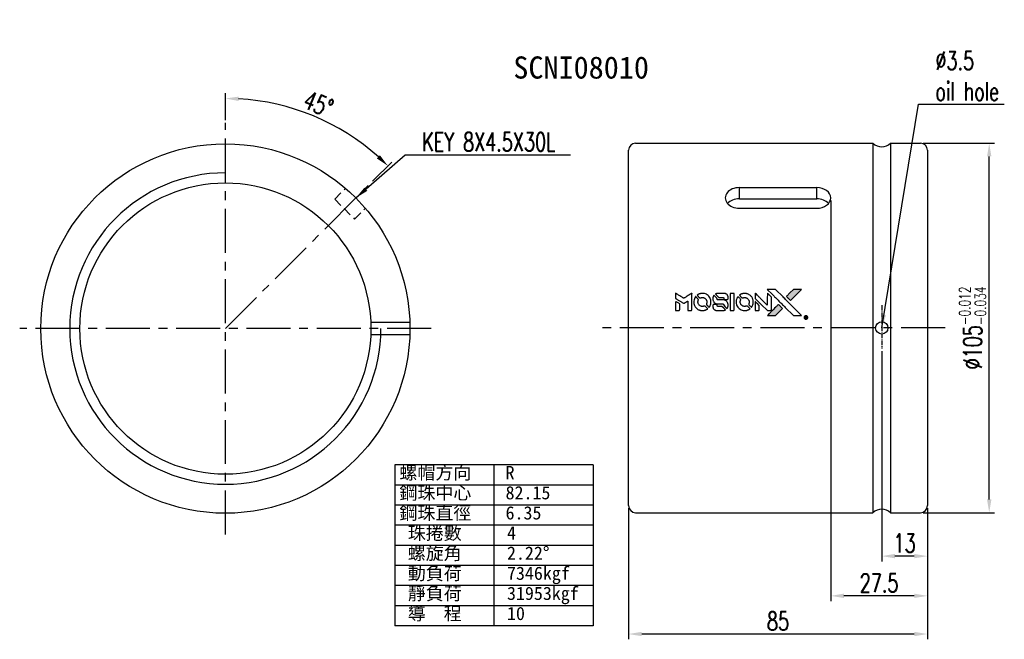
# Model space of a CAD drawing. Extents: x 64 to 344, y 92 to 268.
import ezdxf

# ---------------------------------------------------------------- set-up
doc = ezdxf.new("R2010")
doc.units = 0
doc.header["$MEASUREMENT"] = 0
doc.linetypes.add('CENTER', pattern=[2, 1.25, -0.25, 0.25, -0.25])
doc.linetypes.add('HIDDEN', pattern=[0.375, 0.25, -0.125])
doc.layers.get('0').update_dxf_attribs({"linetype": 'CONTINUOUS'})
doc.layers.add('CEN', color=1, linetype='CENTER')
doc.layers.add('HID', color=2, linetype='HIDDEN')
doc.styles.add('CHN', font='SIMPLEX.shx', dxfattribs={"width": 0.7, "bigfont": 'CHINESET.shx'})
doc.styles.add('T', font='kaiu.ttf')
doc.dimstyles.get("Standard").update_dxf_attribs({"dimscale": 0, "dimtxt": 4, "dimasz": 3, "dimexe": 1, "dimexo": 0.5, "dimgap": 1, "dimtad": 1, "dimdsep": 46, "dimtxsty": 'CHN', "dimcen": 0.09, "dimclrd": 256, "dimclre": 256, "dimclrt": 256, "dimadec": 0, "dimazin": 0, "dimtp": 1, "dimtm": 1, "dimtfac": 0.6, "dimtix": 1, "dimtmove": 2, "dimatfit": 3, "dimfxl": 1, "dimtvp": 0.85, "dimtolj": 1, "dimarcsym": 0})

# ---------------------------------------------------------------- blocks, each defined once
blk = doc.blocks.new('*D0')
at = {"color": 0, "lineweight": -2, "transparency": 16777216}
for p, q in [((320.75, 233.04), (341.07, 233.04)), ((339.57, 131.79), (339.57, 229.29)), ((320.75, 128.04), (341.07, 128.04))]:
    blk.add_line(p, q, dxfattribs=at)
at = {"color": 0, "transparency": 16777216}
for points in [[(338.95, 229.29), (340.2, 229.29), (339.57, 233.04)], [(338.95, 131.79), (340.2, 131.79), (339.57, 128.04)]]:
    blk.add_solid(points, dxfattribs=at)
at = {"color": 0, "transparency": 16777216, "insert": (334.85, 180.54), "char_height": 5.25, "attachment_point": 5, "rotation": 90, "style": 'CHN'}
blk.add_mtext('\\A1;%%c105{\\H3.15;\\S-0.012^ -0.034;}', dxfattribs=at)
blk = doc.blocks.new('*D1')
at = {"color": 0, "lineweight": -2, "transparency": 16777216}
for p, q in [((309, 173.93), (309, 114.19)), ((322, 129.29), (322, 114.19)), ((318.25, 115.69), (312.75, 115.69))]:
    blk.add_line(p, q, dxfattribs=at)
at = {"color": 0, "transparency": 16777216}
for points in [[(312.75, 116.32), (312.75, 115.07), (309, 115.69)], [(318.25, 116.32), (318.25, 115.07), (322, 115.69)]]:
    blk.add_solid(points, dxfattribs=at)
at = {"color": 0, "transparency": 16777216, "insert": (315.5, 119.37), "char_height": 5.25, "attachment_point": 5, "style": 'CHN'}
blk.add_mtext('\\A1;13', dxfattribs=at)
blk = doc.blocks.new('*D2')
at = {"color": 0, "lineweight": -2, "transparency": 16777216}
for p, q in [((294.5, 216.75), (294.5, 102.9)), ((322, 129.29), (322, 102.9)), ((318.25, 104.4), (298.25, 104.4))]:
    blk.add_line(p, q, dxfattribs=at)
at = {"color": 0, "transparency": 16777216}
for points in [[(298.25, 105.03), (298.25, 103.78), (294.5, 104.4)], [(318.25, 105.03), (318.25, 103.78), (322, 104.4)]]:
    blk.add_solid(points, dxfattribs=at)
at = {"color": 0, "transparency": 16777216, "insert": (308.25, 108.08), "char_height": 5.25, "attachment_point": 5, "style": 'CHN'}
blk.add_mtext('\\A1;27.5', dxfattribs=at)
blk = doc.blocks.new('*D3')
at = {"color": 0, "lineweight": -2, "transparency": 16777216}
for p, q in [((237, 129.29), (237, 92.05)), ((322, 129.29), (322, 92.05)), ((318.25, 93.55), (240.75, 93.55))]:
    blk.add_line(p, q, dxfattribs=at)
at = {"color": 0, "transparency": 16777216}
for points in [[(240.75, 94.18), (240.75, 92.93), (237, 93.55)], [(318.25, 94.18), (318.25, 92.93), (322, 93.55)]]:
    blk.add_solid(points, dxfattribs=at)
at = {"color": 0, "transparency": 16777216, "insert": (279.5, 97.23), "char_height": 5.25, "attachment_point": 5, "style": 'CHN'}
blk.add_mtext('\\A1;85', dxfattribs=at)
blk = doc.blocks.new('*D4')
at = {"color": 0, "lineweight": -2, "transparency": 16777216}
for p, q in [((122.31, 239.63), (122.31, 247.28)), ((164.2, 222.27), (169.61, 227.68))]:
    blk.add_line(p, q, dxfattribs=at)
blk.add_arc((122.31, 180.38), 65.4, 48.2858, 86.7142, dxfattribs=at)
at = {"color": 0, "transparency": 16777216}
for points in [[(126.04, 245.05), (126.07, 246.29), (122.31, 245.78)], [(166.25, 229.65), (165.39, 228.74), (168.55, 226.62)]]:
    blk.add_solid(points, dxfattribs=at)
at = {"color": 0, "transparency": 16777216, "insert": (148.74, 244.19), "char_height": 5.25, "attachment_point": 5, "rotation": 337.5, "style": 'CHN'}
blk.add_mtext('\\A1;45°', dxfattribs=at)

msp = doc.modelspace()

# ---------------------------------------------------------------- hatches: boundary and pattern name
at = {"linetype": 'Continuous'}
h = msp.add_hatch(color=0, dxfattribs=at)
h.dxf.hatch_style = 1
h.paths.add_polyline_path([(286.198, 191.504), (285.041, 191.504), (283.884, 191.504), (282.887, 190.5, 0.000288), (282.505, 190.114, 0.000479), (282.183, 189.789, 0.000013), (281.892, 189.494, 0.197177), (281.89, 189.49, 0.1112764), (281.891, 189.487, 0.0015954), (282.243, 189.131, 0.0005055), (282.463, 188.91), (283.037, 188.337), (284.617, 189.921)])
h.paths.add_polyline_path([(279.767, 185.073), (280.78, 186.086), (280.206, 186.661, 0.000476), (279.985, 186.881, 0.0015067), (279.628, 187.235, 0.2256647), (279.623, 187.235, 0.0011115), (279.139, 186.753, 0.0003511), (278.839, 186.453, 0.000108), (277.573, 185.181, 0.0006916), (276.932, 184.536, 0.0000771), (276.49, 184.089, 0.1975269), (276.484, 184.074, 0.2961744), (276.488, 184.067, 0.0041949), (277.055, 184.061, 0.0005293), (277.62, 184.06), (278.754, 184.06)])

# ---------------------------------------------------------------- linework, layer by layer
at = {"color": 0, "ltscale": 10}
for p, q in [((239.004, 233.044), (306.504, 233.044)), ((306.504, 233.044), (306.504, 128.044)), ((311.504, 233.044), (311.504, 128.044)), ((311.504, 233.044), (320.004, 233.044)), ((237.004, 130.044), (237.004, 231.044)), ((322.004, 231.044), (322.004, 130.044)), ((174.777, 182.128), (163.669, 182.128)), ((174.777, 178.628), (163.669, 178.628)), ((239.004, 128.044), (306.504, 128.044)), ((311.504, 128.044), (320.004, 128.044))]:
    msp.add_line(p, q, dxfattribs=at)
at = {"color": 0}
for p, q in [((268.504, 220.438), (290.504, 220.438)), ((268.504, 217.256), (268.504, 220.438)), ((290.504, 217.256), (290.504, 220.438)), ((268.504, 217.256), (290.504, 217.256)), ((268.504, 214.565), (290.504, 214.565)), ((226.922, 141.612), (170.488, 141.612)), ((170.488, 141.612), (170.488, 95.861)), ((198.705, 141.612), (198.705, 95.861)), ((226.922, 141.612), (226.922, 95.861)), ((226.922, 135.893), (170.488, 135.893)), ((226.922, 130.174), (170.488, 130.174)), ((226.922, 124.455), (170.488, 124.455)), ((226.922, 118.737), (170.488, 118.737)), ((226.922, 113.018), (170.488, 113.018)), ((226.922, 107.299), (170.488, 107.299)), ((226.922, 101.58), (170.488, 101.58)), ((226.922, 95.861), (170.488, 95.861))]:
    msp.add_line(p, q, dxfattribs=at)
for points in [[(277.845, 190.112, -0.000056), (278.537, 189.418, -0.000021), (279.508, 188.445, -0.000021), (280.566, 187.385, -0.000025), (281.558, 186.39), (283.882, 184.06), (285.034, 184.063), (286.186, 184.066), (284.633, 185.629, 0.000274), (283.886, 186.381, 0.000123), (282.903, 187.367, 0.000121), (281.865, 188.409, 0.000165), (280.927, 189.348), (278.775, 191.504), (277.615, 191.504), (276.455, 191.504)], [(282.887, 190.5, 0.000288), (282.505, 190.114, 0.000479), (282.183, 189.789, 0.000013), (281.892, 189.494, 0.197177), (281.89, 189.49, 0.197497), (281.892, 189.485, 0.00004), (282.058, 189.317, 0.000836), (282.244, 189.13, 0.000505), (282.463, 188.91), (283.037, 188.337), (284.617, 189.921), (286.198, 191.504), (285.041, 191.504), (283.884, 191.504)], [(250.386, 189.65), (250.386, 188.913), (250.588, 188.789, -0.000297), (250.711, 188.714, -0.000037), (250.981, 188.548, -0.000043), (251.302, 188.352, -0.000036), (251.643, 188.142, 0.000044), (251.978, 187.938, 0.000063), (252.275, 187.755, 0.000035), (252.526, 187.601, 0.0009), (252.595, 187.559), (252.693, 187.5), (252.823, 187.58, 0.001175), (252.897, 187.626, 0.000208), (253.037, 187.712, 0.000225), (253.2, 187.814, 0.000203), (253.369, 187.92, -0.000711), (253.531, 188.02, -0.001119), (253.669, 188.106, -0.000263), (253.791, 188.18, -0.04589), (253.805, 188.187, -0.519312), (253.817, 188.179, -0.001914), (253.82, 187.981, -0.003124), (253.823, 187.656, -0.000285), (253.823, 186.844), (253.823, 185.494), (254.294, 185.494, 0.001727), (254.632, 185.495, 0.025279), (254.75, 185.502, 0.073886), (254.82, 185.52, 0.07426), (254.881, 185.558, 0.03264), (254.896, 185.573, 0.01784), (254.913, 185.593, 0.017712), (254.93, 185.615, 0.026854), (254.942, 185.635), (254.967, 185.682), (254.97, 188.037), (254.973, 190.391), (254.947, 190.374, -0.004595), (254.929, 190.363, -0.00016), (254.857, 190.318, -0.000298), (254.772, 190.265, -0.000208), (254.677, 190.206, 0.000986), (254.396, 190.032, 0.00025), (253.941, 189.747, 0.000268), (253.457, 189.443, 0.000436), (253.045, 189.185, -0.002932), (252.91, 189.101, -0.004718), (252.793, 189.03, -0.001113), (252.691, 188.971, -0.227179), (252.679, 188.97, -0.045982), (252.668, 188.975, -0.000145), (252.531, 189.06, -0.000825), (252.375, 189.155, -0.000517), (252.194, 189.268, 0.000056), (251.571, 189.655, 0.000289), (251.227, 189.868, 0.000481), (250.971, 190.027, 0.000418), (250.702, 190.193), (250.386, 190.387)], [(250.386, 186.792), (250.386, 185.494), (250.858, 185.494, 0.000842), (251.159, 185.495, 0.010591), (251.273, 185.498, 0.028995), (251.336, 185.504, 0.069543), (251.382, 185.518, 0.051063), (251.423, 185.543, 0.039932), (251.463, 185.578, 0.039414), (251.497, 185.62, 0.045845), (251.523, 185.664, 0.094811), (251.534, 185.709, 0.007124), (251.538, 185.836, 0.004713), (251.54, 186.054, 0.000534), (251.54, 186.547), (251.54, 187.388), (251.421, 187.462, 0.000828), (251.074, 187.675, 0.000879), (250.734, 187.884, 0.000048), (250.401, 188.086, 0.137596), (250.391, 188.089, 0.413028), (250.389, 188.087, 0.000016), (250.387, 187.708, 0.000623), (250.386, 187.289, 0.000374)], [(256.012, 189.372, 0.064158), (255.71, 188.807, 0.06356), (255.561, 188.181, 0.064004), (255.573, 187.542, 0.066747), (255.748, 186.937, 0.04321), (255.955, 186.558, 0.044737), (256.222, 186.226, 0.044901), (256.543, 185.947, 0.044184), (256.91, 185.728, 0.026293), (257.189, 185.611, 0.033344), (257.458, 185.534, 0.033227), (257.735, 185.494, 0.025815), (258.04, 185.486, 0.023119), (258.332, 185.507, 0.031044), (258.592, 185.555, 0.031337), (258.843, 185.633, 0.024258), (259.105, 185.749, 0.015622), (259.197, 185.799, 0.008495), (259.307, 185.865, 0.008415), (259.411, 185.933, 0.020814), (259.485, 185.988), (259.518, 186.014), (259.167, 186.369, 0.002843), (258.904, 186.631, 0.033917), (258.795, 186.725, 0.087906), (258.714, 186.766, 0.073302), (258.618, 186.78, 0.022047), (258.572, 186.778, 0.026465), (258.528, 186.772, 0.022233), (258.48, 186.76, 0.009985), (258.417, 186.741, -0.039011), (258.191, 186.684, -0.044398), (257.969, 186.667, -0.045096), (257.75, 186.689, -0.04265), (257.534, 186.75, -0.071154), (257.229, 186.918, -0.068827), (256.98, 187.166, -0.068713), (256.807, 187.473, -0.070507), (256.726, 187.812, -0.028605), (256.72, 187.957, -0.031418), (256.732, 188.098, -0.031044), (256.761, 188.237, -0.02668), (256.809, 188.379, 0.038913), (256.835, 188.463, 0.043732), (256.846, 188.547, 0.047754), (256.842, 188.624, 0.075756), (256.823, 188.687, 0.07294), (256.801, 188.719, 0.003456), (256.712, 188.816, 0.005023), (256.595, 188.939, 0.002422), (256.442, 189.094, 0.000819), (256.304, 189.232, 0.001349), (256.187, 189.349, 0.0001), (256.081, 189.453, 0.205335), (256.077, 189.455, 0.219821), (256.073, 189.453, 0.002494), (256.056, 189.431, 0.007089), (256.035, 189.404, 0.004494)], [(257.733, 190.364, 0.024131), (257.523, 190.332, 0.022344), (257.313, 190.279, 0.021883), (257.103, 190.206, 0.020884), (256.898, 190.115, 0.010669), (256.781, 190.053, 0.010389), (256.666, 189.987, 0.010913), (256.563, 189.921, 0.022227), (256.486, 189.865), (256.458, 189.842), (256.828, 189.478, 0.002452), (256.972, 189.337, 0.003628), (257.101, 189.216, 0.001662), (257.211, 189.113, 0.070159), (257.238, 189.095, 0.047671), (257.259, 189.087, 0.018624), (257.289, 189.079, 0.017921), (257.323, 189.074, 0.018804), (257.357, 189.07, 0.018255), (257.403, 189.07, 0.041312), (257.438, 189.073, 0.037164), (257.474, 189.083, 0.012342), (257.526, 189.102, -0.015101), (257.649, 189.147, -0.035998), (257.744, 189.171, -0.033244), (257.846, 189.183, -0.011249), (257.994, 189.186, -0.004059), (258.116, 189.185, -0.019693), (258.184, 189.181, -0.027943), (258.241, 189.173, -0.014411), (258.311, 189.156, -0.033089), (258.476, 189.099, -0.033887), (258.631, 189.022, -0.034021), (258.774, 188.924, -0.033942), (258.902, 188.808, -0.02816), (259.016, 188.675, -0.035032), (259.106, 188.539, -0.035269), (259.176, 188.393, -0.029196), (259.229, 188.229, -0.037862), (259.264, 188.04, -0.043657), (259.267, 187.856, -0.043064), (259.239, 187.673, -0.035184), (259.178, 187.484, 0.033699), (259.149, 187.395, 0.052815), (259.137, 187.314, 0.059167), (259.143, 187.241, 0.058972), (259.166, 187.17, 0.059208), (259.2, 187.115, 0.021125), (259.261, 187.046, 0.008691), (259.372, 186.931, 0.000851), (259.647, 186.661, 0.001873), (259.788, 186.523, 0.013884), (259.858, 186.46, 0.022355), (259.9, 186.427, 0.341453), (259.918, 186.427, 0.073011), (259.952, 186.466, 0.004587), (260.037, 186.595, 0.00748), (260.119, 186.729, 0.016837), (260.177, 186.834, 0.028606), (260.289, 187.089, 0.031352), (260.367, 187.347, 0.031004), (260.413, 187.616, 0.0268), (260.428, 187.901, 0.026698), (260.412, 188.204, 0.03002), (260.364, 188.492, 0.030357), (260.282, 188.769, 0.028554), (260.166, 189.04, 0.062944), (259.831, 189.542, 0.062206), (259.38, 189.947, 0.062448), (258.846, 190.228, 0.064355), (258.264, 190.365, 0.017377), (258.147, 190.373, 0.008369), (257.998, 190.375, 0.008367), (257.848, 190.372, 0.01757)], [(261.229, 189.737, 0.023289), (261.155, 189.621, 0.026845), (261.095, 189.504, 0.026047), (261.047, 189.377, 0.019751), (261.007, 189.235, 0.013249), (260.99, 189.154, 0.025169), (260.982, 189.088, 0.016532), (260.978, 189.006, 0.002937), (260.977, 188.852, 0.003317), (260.977, 188.715, 0.011808), (260.981, 188.627, 0.01777), (260.987, 188.56, 0.021476), (260.998, 188.499, 0.04325), (261.079, 188.24, 0.045753), (261.202, 188.004, 0.04649), (261.363, 187.797, 0.047672), (261.559, 187.626, 0.025315), (261.644, 187.572, 0.015208), (261.749, 187.516, 0.01512), (261.858, 187.466, 0.022488), (261.957, 187.429, 0.027857), (262.111, 187.389, 0.034138), (262.258, 187.37, 0.014286), (262.483, 187.362, 0.00124), (263.054, 187.361, -0.00103), (263.405, 187.36, -0.002552), (263.662, 187.358, -0.001594), (263.857, 187.354, -0.047676), (263.906, 187.349, -0.085307), (263.991, 187.314, -0.097789), (264.056, 187.255, -0.085947), (264.098, 187.169, -0.051339), (264.119, 187.056, 0.014634), (264.123, 187.017, 0.015028), (264.13, 186.979, 0.014927), (264.137, 186.947, 0.059415), (264.145, 186.928, 0.070595), (264.175, 186.887, 0.00028), (264.579, 186.478, 0.000111), (264.994, 186.059, 0.200239), (265.011, 186.052, 0.268906), (265.023, 186.058, 0.001866), (265.08, 186.159, 0.007532), (265.133, 186.257, 0.017818), (265.168, 186.331, 0.013256), (265.202, 186.413, 0.011636), (265.232, 186.5, 0.011528), (265.258, 186.59, 0.012303), (265.28, 186.678, 0.0423), (265.299, 186.817, 0.013657), (265.303, 187.024, 0.013857), (265.295, 187.233, 0.037428), (265.275, 187.38, 0.014927), (265.251, 187.478, 0.0122), (265.219, 187.581, 0.012518), (265.185, 187.677, 0.023062), (265.151, 187.753, 0.065961), (264.965, 188.028, 0.06055), (264.708, 188.255, 0.059676), (264.402, 188.416, 0.060497), (264.067, 188.499, 0.025683), (263.995, 188.504, 0.001528), (263.778, 188.507, 0.002124), (263.505, 188.51, 0.001173), (263.17, 188.51, -0.000809), (262.584, 188.511, -0.017164), (262.411, 188.518, -0.063931), (262.319, 188.536, -0.108429), (262.253, 188.576, -0.052941), (262.215, 188.621, -0.063675), (262.19, 188.669, -0.050562), (262.175, 188.731, -0.020337), (262.166, 188.818, 0.009897), (262.162, 188.871, 0.016482), (262.156, 188.915, 0.019019), (262.148, 188.95, 0.06043), (262.14, 188.973, 0.076267), (262.102, 189.024, 0.00054), (261.719, 189.402, 0.000307), (261.328, 189.789, 0.142594), (261.296, 189.806, 0.232419), (261.287, 189.803, 0.022995), (261.27, 189.788, 0.024627), (261.25, 189.765, 0.015407)], [(262.297, 190.369, 0.018538), (262.223, 190.36, 0.010695), (262.136, 190.343, 0.01068), (262.048, 190.323, 0.017678), (261.976, 190.301, 0.013849), (261.893, 190.271, 0.011814), (261.808, 190.236, 0.004513), (261.73, 190.199, 0.290035), (261.722, 190.187, 0.196418), (261.725, 190.18, 0.000124), (261.865, 190.038, 0.001477), (262.022, 189.879, 0.000898), (262.208, 189.691), (262.695, 189.205), (263.304, 189.202, -0.001471), (263.764, 189.198, -0.028714), (263.906, 189.189, -0.097073), (263.985, 189.162, -0.084199), (264.053, 189.107, -0.042698), (264.086, 189.063, -0.053912), (264.107, 189.018, -0.051004), (264.119, 188.967, -0.032967), (264.123, 188.906, 0.00807), (264.124, 188.875, 0.003023), (264.126, 188.832, 0.002994), (264.128, 188.784, 0.003629), (264.131, 188.74), (264.138, 188.636), (264.605, 188.636, 0.001618), (264.827, 188.636, 0.005206), (264.975, 188.639, 0.00535), (265.078, 188.643, 0.060675), (265.118, 188.65, 0.048484), (265.14, 188.659, 0.02389), (265.166, 188.674, 0.022812), (265.193, 188.694, 0.02462), (265.218, 188.715, 0.061781), (265.265, 188.774, 0.080179), (265.291, 188.837, 0.048561), (265.304, 188.928, 0.010021), (265.307, 189.09, 0.016602), (265.3, 189.307, 0.031409), (265.277, 189.481, 0.036474), (265.236, 189.632, 0.03439), (265.173, 189.779, 0.065928), (265.012, 190.01, 0.069066), (264.799, 190.187, 0.065697), (264.537, 190.306, 0.051559), (264.229, 190.365, 0.020904), (264.065, 190.372, 0.000451), (263.259, 190.375, 0.000419), (262.45, 190.376, 0.022759)], [(265.868, 187.938), (265.87, 185.5), (266.349, 185.5), (266.827, 185.5), (266.884, 185.529, 0.071429), (266.931, 185.562, 0.054799), (266.972, 185.611, 0.053585), (267.003, 185.668, 0.060698), (267.018, 185.729, 0.033975), (267.025, 185.829, 0.000112), (267.025, 187.069, 0.000726), (267.024, 188.283, 0.001084), (267.018, 189.344), (267.011, 190.377), (266.438, 190.377), (265.865, 190.377)], [(268.046, 189.368, 0.018008), (267.977, 189.263, 0.009842), (267.9, 189.129, 0.009807), (267.827, 188.99, 0.015716), (267.771, 188.869, 0.048467), (267.634, 188.432, 0.045841), (267.58, 187.97, 0.046006), (267.611, 187.506, 0.049638), (267.727, 187.068, 0.064819), (268.028, 186.499, 0.06695), (268.462, 186.033, 0.066691), (269.006, 185.697, 0.063505), (269.628, 185.509, 0.03135), (269.787, 185.493, 0.010439), (270.021, 185.488, 0.010391), (270.255, 185.493, 0.032408), (270.412, 185.51, 0.015696), (270.596, 185.547, 0.018095), (270.769, 185.595, 0.018551), (270.934, 185.654, 0.018352), (271.095, 185.726, 0.015568), (271.201, 185.782, 0.009832), (271.321, 185.853, 0.009795), (271.434, 185.926, 0.023727), (271.513, 185.986), (271.545, 186.012), (271.195, 186.368, 0.001528), (270.996, 186.568, 0.010022), (270.894, 186.667, 0.019586), (270.828, 186.723, 0.061865), (270.778, 186.753, 0.055054), (270.703, 186.777, 0.061607), (270.628, 186.783, 0.048725), (270.539, 186.77, 0.020221), (270.423, 186.737, -0.017722), (270.298, 186.7, -0.02685), (270.188, 186.678, -0.02759), (270.077, 186.669, -0.020233), (269.954, 186.67, -0.04793), (269.72, 186.704, -0.048386), (269.497, 186.782, -0.047866), (269.291, 186.903, -0.044964), (269.107, 187.062, -0.04333), (268.952, 187.253, -0.050921), (268.843, 187.459, -0.051473), (268.778, 187.68, -0.0459), (268.756, 187.918, -0.019014), (268.76, 188.034, -0.024114), (268.773, 188.14, -0.025081), (268.796, 188.24, -0.023892), (268.829, 188.34, 0.008624), (268.858, 188.418, 0.026486), (268.873, 188.472, 0.035074), (268.881, 188.519, 0.02756), (268.883, 188.57, 0.087163), (268.866, 188.652, 0.073291), (268.822, 188.729, 0.028074), (268.726, 188.839, 0.002594), (268.472, 189.096), (268.11, 189.458)], [(269.758, 190.364, 0.023681), (269.555, 190.333, 0.022402), (269.353, 190.283, 0.021929), (269.152, 190.213, 0.020503), (268.952, 190.125, 0.013745), (268.839, 190.065, 0.009767), (268.715, 189.992, 0.009658), (268.603, 189.92, 0.027804), (268.529, 189.864), (268.501, 189.841), (268.859, 189.483, 0.002053), (269.032, 189.311, 0.006738), (269.149, 189.199, 0.007826), (269.231, 189.124, 0.063909), (269.273, 189.096, 0.061532), (269.337, 189.073, 0.068674), (269.402, 189.068, 0.052072), (269.48, 189.081, 0.019648), (269.586, 189.114, -0.018366), (269.715, 189.154, -0.0288), (269.828, 189.179, -0.029061), (269.943, 189.19, -0.019155), (270.076, 189.19, -0.053809), (270.363, 189.148, -0.058833), (270.624, 189.046, -0.058566), (270.856, 188.885, -0.052525), (271.054, 188.669, -0.044733), (271.166, 188.487, -0.040573), (271.248, 188.281, -0.041123), (271.294, 188.067, -0.04951), (271.301, 187.862, -0.017369), (271.292, 187.766, -0.024255), (271.276, 187.682, -0.023787), (271.252, 187.597, -0.015798), (271.217, 187.503, 0.010631), (271.193, 187.444, 0.033653), (271.182, 187.403, 0.037806), (271.176, 187.363, 0.016307), (271.175, 187.31, 0.068179), (271.189, 187.206, 0.095747), (271.231, 187.123, 0.033418), (271.329, 187.012, 0.002133), (271.638, 186.709, 0.001452), (271.813, 186.54, 0.012393), (271.894, 186.467, 0.020479), (271.942, 186.428, 0.344362), (271.961, 186.429, 0.074287), (271.999, 186.471, 0.005454), (272.083, 186.603, 0.008391), (272.167, 186.741, 0.017097), (272.227, 186.854, 0.027375), (272.326, 187.085, 0.02835), (272.397, 187.323, 0.027723), (272.443, 187.573, 0.023913), (272.463, 187.839, 0.027047), (272.455, 188.158, 0.031685), (272.412, 188.457, 0.032425), (272.332, 188.743, 0.031013), (272.215, 189.02, 0.037914), (272.02, 189.349, 0.040153), (271.781, 189.637, 0.039834), (271.497, 189.886, 0.036173), (271.169, 190.095, 0.040752), (270.846, 190.236, 0.035885), (270.491, 190.331, 0.035491), (270.122, 190.374, 0.037615)], [(273.035, 189.661), (273.035, 188.92), (274.751, 187.207), (276.467, 185.494), (276.945, 185.497, 0.0008), (277.252, 185.499, 0.010795), (277.364, 185.503, 0.030495), (277.426, 185.51, 0.080372), (277.468, 185.524, 0.03816), (277.509, 185.551, 0.041799), (277.544, 185.582, 0.042486), (277.573, 185.618, 0.042078), (277.595, 185.659, 0.099276), (277.609, 185.717, 0.003302), (277.612, 185.955, 0.002586), (277.614, 186.372, 0.000204), (277.612, 187.48), (277.609, 189.256), (277.038, 189.825), (276.467, 190.394), (276.461, 188.688), (276.455, 186.982), (274.777, 188.669, 0.000253), (274.131, 189.318, 0.000412), (273.582, 189.867, 0.000041), (273.09, 190.359, 0.041338), (273.066, 190.379), (273.035, 190.401)], [(273.035, 186.786), (273.035, 185.494), (273.517, 185.497), (273.999, 185.5), (274.054, 185.534, 0.03146), (274.08, 185.552, 0.026444), (274.104, 185.574, 0.026444), (274.127, 185.599, 0.031457), (274.145, 185.624), (274.179, 185.68), (274.182, 186.32), (274.185, 186.96), (273.619, 187.519, 0.000745), (273.402, 187.733, 0.001228), (273.217, 187.914, 0.000087), (273.05, 188.075, 0.195134), (273.044, 188.078, 0.412117), (273.041, 188.074, 0.000048), (273.038, 187.698, 0.00109), (273.036, 187.281, 0.000653)], [(261.164, 187.213, 0.065483), (261.108, 187.186, 0.053271), (261.057, 187.142, 0.052018), (261.015, 187.088, 0.0556), (260.986, 187.028, 0.036839), (260.975, 186.988, 0.026922), (260.969, 186.943, 0.016905), (260.966, 186.881, 0.004317), (260.966, 186.78, 0.016369), (260.974, 186.57, 0.029936), (260.996, 186.4, 0.03418), (261.035, 186.249, 0.031327), (261.096, 186.102, 0.046935), (261.206, 185.921, 0.054053), (261.343, 185.772, 0.053701), (261.51, 185.656, 0.045364), (261.707, 185.571, 0.032479), (261.881, 185.525, 0.03386), (262.058, 185.503, 0.013578), (262.335, 185.496, 0.001155), (263.048, 185.497, 0.000413), (263.661, 185.501, 0.005008), (263.896, 185.504, 0.013199), (264.029, 185.511, 0.033956), (264.125, 185.525, 0.013909), (264.223, 185.55, 0.010864), (264.329, 185.582, 0.010938), (264.426, 185.615, 0.028702), (264.493, 185.645), (264.543, 185.671), (264.052, 186.169), (263.56, 186.668), (262.985, 186.667, -0.001504), (262.739, 186.668, -0.00328), (262.551, 186.67, -0.001901), (262.403, 186.673, -0.061333), (262.368, 186.678, -0.063621), (262.318, 186.699, -0.048633), (262.27, 186.734, -0.046769), (262.228, 186.779, -0.047961), (262.195, 186.83, -0.02678), (262.175, 186.874, -0.050957), (262.165, 186.911, -0.029398), (262.16, 186.961, -0.00401), (262.156, 187.066), (262.152, 187.236), (261.689, 187.235, 0.001061), (261.413, 187.234, 0.009147), (261.29, 187.232, 0.020721), (261.216, 187.225, 0.051619)], [(278.84, 186.453, 0.000108), (277.573, 185.181, 0.000692), (276.932, 184.536, 0.000077), (276.49, 184.089, 0.197527), (276.484, 184.074, 0.410182), (276.491, 184.066, 0.000493), (276.727, 184.063, 0.002424), (277.055, 184.061, 0.000529), (277.619, 184.06), (278.754, 184.06), (279.767, 185.073), (280.78, 186.086), (280.206, 186.661, 0.000476), (279.985, 186.881, 0.000789), (279.798, 187.067, 0.000035), (279.629, 187.234, 0.19758), (279.625, 187.236, 0.198396), (279.621, 187.234, 0.000019), (279.392, 187.006, 0.000582), (279.139, 186.753, 0.000351)], [(287.299, 184.02, 0.082374), (287.151, 183.952, 0.083404), (287.033, 183.84, 0.082663), (286.957, 183.695, 0.07897), (286.93, 183.531, 0.084941), (286.962, 183.347, 0.08953), (287.052, 183.188, 0.090743), (287.191, 183.072, 0.090193), (287.363, 183.013, 0.10067), (287.557, 183.022, 0.099454), (287.733, 183.106, 0.097736), (287.866, 183.253, 0.09365), (287.935, 183.442, 0.07584), (287.936, 183.587, 0.068415), (287.896, 183.731, 0.068328), (287.817, 183.859, 0.075277), (287.709, 183.957, 0.059367), (287.618, 184.003, 0.048986), (287.513, 184.03, 0.048519), (287.403, 184.036, 0.055347)], [(287.228, 183.52), (287.228, 183.229), (287.262, 183.229), (287.296, 183.229), (287.299, 183.352), (287.302, 183.474), (287.373, 183.477), (287.444, 183.481), (287.494, 183.403, -0.003356), (287.514, 183.37, -0.002757), (287.536, 183.335, -0.002784), (287.556, 183.302, -0.007382), (287.57, 183.278, 0.019487), (287.587, 183.25, 0.098302), (287.599, 183.237, 0.116932), (287.615, 183.231, 0.032798), (287.641, 183.229), (287.685, 183.229), (287.654, 183.283, 0.005748), (287.639, 183.309, 0.002522), (287.618, 183.343, 0.002495), (287.595, 183.379, 0.00334), (287.574, 183.411), (287.525, 183.485), (287.565, 183.506, 0.066516), (287.604, 183.533, 0.085926), (287.63, 183.567, 0.082934), (287.644, 183.609, 0.05747), (287.646, 183.659, 0.023576), (287.642, 183.689, 0.043538), (287.636, 183.712, 0.050891), (287.627, 183.731, 0.049897), (287.614, 183.749, 0.067884), (287.576, 183.78, 0.077412), (287.533, 183.798, 0.049266), (287.472, 183.807, 0.012208), (287.371, 183.81), (287.228, 183.81)], [(287.54, 183.718, -0.120545), (287.561, 183.691, -0.09136), (287.57, 183.654, -0.087576), (287.565, 183.614, -0.098026), (287.548, 183.581, -0.079907), (287.531, 183.566, -0.087697), (287.511, 183.557, -0.041371), (287.479, 183.553, -0.005557), (287.411, 183.55), (287.296, 183.546), (287.296, 183.644), (287.296, 183.741), (287.403, 183.741, -0.007471), (287.462, 183.741, -0.035301), (287.496, 183.737, -0.060486), (287.519, 183.73, -0.063546)]]:
    msp.add_lwpolyline(points, format="xyb", close=True, dxfattribs=at)
at = {"color": 0, "ltscale": 10}
for radius in [52.5, 41.4]:
    msp.add_circle((122.306, 180.378), radius, dxfattribs=at)
at = {"color": 0}
msp.add_circle((309.004, 180.544), 1.75, dxfattribs=at)
at = {"color": 0, "ltscale": 10}
for centre, start, end in [((239.004, 231.044), 90, 180), ((320.004, 231.044), 0, 90), ((239.004, 130.044), 180, 270), ((320.004, 130.044), 270, 0)]:
    msp.add_arc(centre, 2, start, end, dxfattribs=at)
at = {"color": 0}
for centre, start, end in [((309.004, 235.669), 226.39718, 313.60282), ((309.004, 125.419), 46.39718, 133.60282)]:
    msp.add_arc(centre, 3.625, start, end, dxfattribs=at)
at = {"color": 0, "linetype": 'Continuous', "ltscale": 10}
msp.add_arc((122.306, 180.378), 44.25, 90, 0, dxfattribs=at)
at = {"color": 0}
for centre, start_param, end_param in [((268.504, 217.502), 1.5707963, 4.712389), ((290.504, 217.502), 4.712389, 7.8539816), ((268.504, 214.32), 1.5707963, 2.5689811), ((290.504, 214.32), 6.8557968, 7.8539816)]:
    msp.add_ellipse(centre, major_axis=(4, 0), ratio=0.7340834, start_param=start_param, end_param=end_param, dxfattribs=at)
at = {"layer": 'CEN', "color": 0, "ltscale": 10}
for p, q in [((122.306, 121.878), (122.306, 238.878)), ((122.306, 180.378), (163.672, 221.744)), ((180.806, 180.378), (63.806, 180.378)), ((327.004, 180.544), (229.556, 180.544))]:
    msp.add_line(p, q, dxfattribs=at)
at = {"layer": 'CEN', "color": 0}
msp.add_line((309.004, 186.977), (309.004, 174.685), dxfattribs=at)
at = {"layer": 'HID', "color": 0, "ltscale": 10}
for p, q in [((153.419, 217.148), (156.493, 220.222)), ((153.419, 217.148), (159.075, 211.491)), ((159.075, 211.491), (162.149, 214.565))]:
    msp.add_line(p, q, dxfattribs=at)

# ---------------------------------------------------------------- texts
at = {"color": 0, "style": 'T'}
for s, p in [('螺帽方向', (171.813, 137.552)), ('R', (202.002, 137.552)), ('鋼珠中心', (171.813, 131.834)), ('82.15', (202.002, 131.834)), ('鋼珠直徑', (171.813, 126.115)), ('6.35', (202.002, 126.115)), ('珠捲數', (174.194, 120.396)), ('4', (202.411, 120.396)), ('螺旋角', (174.194, 114.677)), ('2.22%%D', (202.411, 114.677)), ('動負荷', (174.194, 108.958)), ('7346kgf', (202.411, 108.958)), ('靜負荷', (174.194, 103.239)), ('31953kgf', (202.411, 103.239)), ('導  程', (174.194, 97.52)), ('10', (202.411, 97.52))]:
    msp.add_text(s, height=3.75, dxfattribs=at).set_placement(p)
at = {"color": 0, "char_height": 5.25, "attachment_point": 7, "style": 'CHN'}
for s, insert in [('\\A1;%%c3.5\\Poil hole', (324.265, 245.163)), ('\\A1;KEY 8X4.5X30L', (178.258, 230.803))]:
    msp.add_mtext(s, dxfattribs=dict(at, insert=insert))
at = {"color": 0, "insert": (204.217, 254.522), "char_height": 6.3, "width": 39.90249, "attachment_point": 4, "style": 'T'}
msp.add_mtext('SCNI08010', dxfattribs=at)

# ---------------------------------------------------------------- dimensions: what is measured, and where the dimension line sits
at = {"color": 0}
dim = msp.add_angular_dim_2l(base=(155.005, 237.016), line1=((122.306, 121.878), (122.306, 238.878)), line2=((151.58, 209.653), (163.672, 221.744)), dimstyle='STANDARD', override={"dimscale": 1.5, "dimtxt": 3.5, "dimasz": 2.5, "dimgap": 0.7, "dimclrd": 0, "dimclre": 0, "dimclrt": 0, "dimtmove": 1}, dxfattribs=at)
dim.commit()
dim.dimension.update_dxf_attribs({"geometry": '*D4', "text_midpoint": (148.739, 244.195)})
dim = msp.add_linear_dim(base=(339.574, 233.044), p1=(320.004, 128.044), p2=(320.004, 233.044), angle=90, text='%%c<>', dimstyle='STANDARD', override={"dimscale": 1.5, "dimtxt": 3.5, "dimasz": 2.5, "dimgap": 0.7, "dimclrd": 0, "dimclre": 0, "dimclrt": 0, "dimtol": 1, "dimlim": 0, "dimtp": -0.012, "dimtm": 0.034, "dimtdec": 3, "dimtmove": 0}, dxfattribs=at)
dim.commit()
dim.dimension.update_dxf_attribs({"geometry": '*D0', "text_midpoint": (334.849, 180.544)})
for base, p2, picture, middle in [((294.504, 104.403), (294.504, 217.502), '*D2', (308.254, 108.078)), ((309.004, 115.691), (309.004, 174.685), '*D1', (315.504, 119.366)), ((237.004, 93.553), (237.004, 130.044), '*D3', (279.504, 97.228))]:
    dim = msp.add_linear_dim(base=base, p1=(322.004, 130.044), p2=p2, dimstyle='STANDARD', override={"dimscale": 1.5, "dimtxt": 3.5, "dimasz": 2.5, "dimgap": 0.7, "dimclrd": 0, "dimclre": 0, "dimclrt": 0, "dimtmove": 1}, dxfattribs=at)
    dim.commit()
    dim.dimension.update_dxf_attribs({"geometry": picture, "text_midpoint": middle})

# ---------------------------------------------------------------- leaders
at = {"color": 0, "annotation_type": 0, "has_hookline": 1, "hookline_direction": 0}
for points, text_width in [([(309.004, 180.544), (319.465, 244.113), (323.215, 244.113)], 19.6), ([(159.429, 217.502), (173.458, 229.753), (177.208, 229.753)], 42.175)]:
    msp.add_leader(points, dimstyle='STANDARD', override={"dimscale": 1.5, "dimtxt": 3.5, "dimasz": 2.5, "dimgap": 0.7, "dimtad": 1, "dimclrd": 0, "dimclre": 4, "dimclrt": 4, "dimtmove": 1}, dxfattribs=dict(at, text_width=text_width))

doc.saveas('drawing.dxf')
